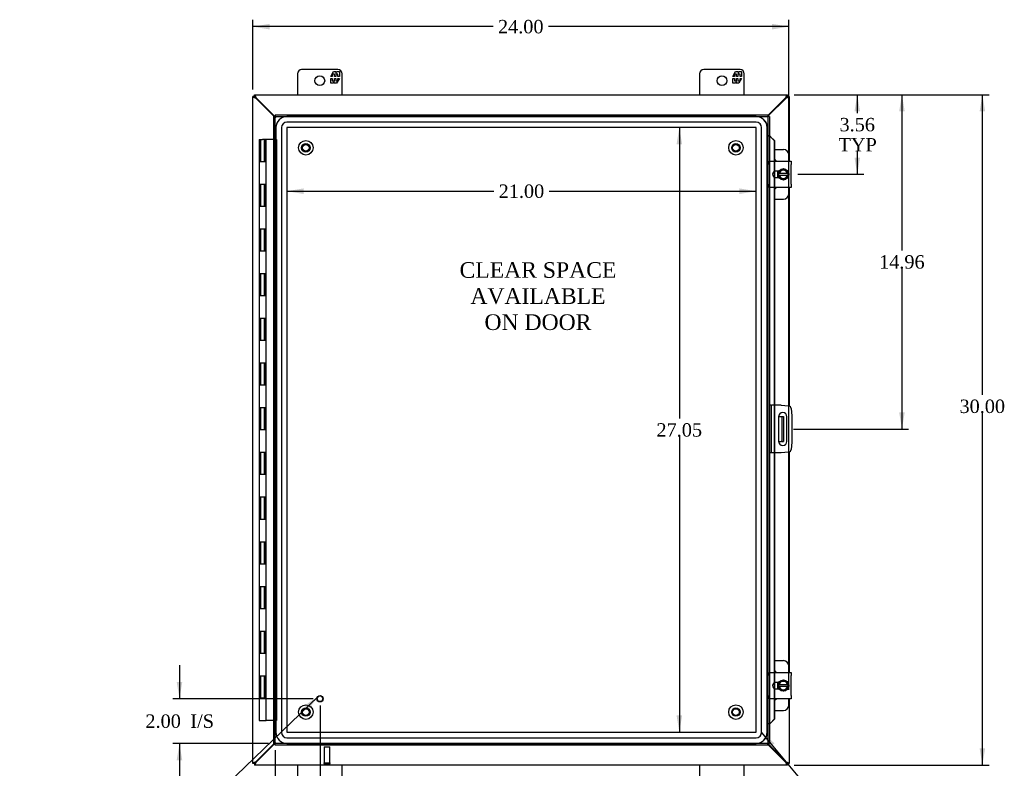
# Model space of a CAD drawing. Header units: inches. Extents: x 5 to 148, y 2 to 99.
# Tile 3 of 8: x 29 to 73, y 31 to 65. Entities that reach past the tile are written whole.
import ezdxf
from ezdxf.enums import TextEntityAlignment as Align

# ---------------------------------------------------------------- set-up
doc = ezdxf.new("R2010")
doc.units = ezdxf.units.IN
doc.header["$MEASUREMENT"] = 0
for name, color, linetype in [('COM40153-1', 7, 'CONTINUOUS'), ('COM40153-2', 7, 'CONTINUOUS'), ('COM42667', 7, 'CONTINUOUS'), ('COM42780', 7, 'CONTINUOUS'), ('COM70020', 7, 'CONTINUOUS'), ('COM70219', 7, 'CONTINUOUS'), ('COM71780-17', 7, 'CONTINUOUS'), ('DEFAULT', 7, 'CONTINUOUS'), ('FET07710', 7, 'CONTINUOUS'), ('HNG10620-26B', 7, 'CONTINUOUS'), ('HNG10620-26C', 7, 'CONTINUOUS'), ('SCC19011', 7, 'CONTINUOUS'), ('SPR20265', 7, 'CONTINUOUS'), ('STD21878', 7, 'CONTINUOUS'), ('STD26094', 7, 'CONTINUOUS'), ('WAF25035', 7, 'CONTINUOUS')]:
    doc.layers.add(name, color=color, linetype=linetype)
doc.styles.add('SEACAD_TIMES_NEW_ROMAN', font='times.ttf')

# ---------------------------------------------------------------- blocks, each defined once
blk = doc.blocks.new('SEANNOT_GROUP2')
at = {"layer": 'DEFAULT', "linetype": 'Continuous'}
blk.add_hatch(color=136, dxfattribs=at).paths.add_polyline_path([(41.491, 34.024), (41.945, 34.635), (41.318, 34.204)])
at = {"layer": 'DEFAULT', "color": 136, "linetype": 'Continuous'}
blk.add_line((35.388, 28.315), (35.088, 28.315), dxfattribs=at)
blk.add_lwpolyline([(35.388, 28.315), (41.945, 34.635)], dxfattribs=at)
at = {"layer": 'DEFAULT', "color": 136, "linetype": 'Continuous', "style": 'SEACAD_TIMES_NEW_ROMAN'}
for s, p in [('GROUND STUD', (28.522, 28.615)), ('DOOR', (28.522, 27.715))]:
    blk.add_text(s, height=0.6, dxfattribs=at).set_placement(p, align=Align.TOP_LEFT)
blk = doc.blocks.new('SEANNOT_GROUP3')
at = {"layer": 'DEFAULT', "linetype": 'Continuous'}
blk.add_hatch(color=136, dxfattribs=at).paths.add_polyline_path([(62.353, 32.518), (61.778, 33.015), (62.161, 32.359)])
at = {"layer": 'DEFAULT', "color": 136, "linetype": 'Continuous'}
blk.add_line((64.979, 29.163), (65.279, 29.163), dxfattribs=at)
blk.add_lwpolyline([(64.979, 29.163), (61.778, 33.015)], dxfattribs=at)
at = {"layer": 'DEFAULT', "color": 136, "linetype": 'Continuous', "style": 'SEACAD_TIMES_NEW_ROMAN'}
blk.add_text('GASKET', height=0.6, dxfattribs=at).set_placement((65.489, 29.463), align=Align.TOP_LEFT)
blk = doc.blocks.new('GDIMGGROUP')
at = {"layer": 'DEFAULT', "linetype": 'Continuous'}
for points in [[(39.752, 64.713), (39.002, 64.588), (39.752, 64.463)], [(62.248, 64.713), (62.248, 64.463), (62.998, 64.588)]]:
    blk.add_hatch(color=136, dxfattribs=at).paths.add_polyline_path(points)
at = {"layer": 'DEFAULT', "color": 136, "linetype": 'Continuous'}
for p, q in [((39.002, 61.769), (39.002, 64.888)), ((62.998, 34.91), (62.998, 64.888)), ((49.766, 64.588), (39.002, 64.588)), ((62.998, 64.588), (52.234, 64.588))]:
    blk.add_line(p, q, dxfattribs=at)
at = {"layer": 'DEFAULT', "color": 136, "linetype": 'Continuous', "style": 'SEACAD_TIMES_NEW_ROMAN'}
blk.add_text('24.00', height=0.6, dxfattribs=at).set_placement((49.976, 64.888), align=Align.TOP_LEFT)
blk = doc.blocks.new('GDIMGGROUP1')
at = {"layer": 'DEFAULT', "linetype": 'Continuous'}
for points in [[(71.782, 60.791), (71.657, 61.541), (71.532, 60.791)], [(71.782, 32.291), (71.532, 32.291), (71.657, 31.541)]]:
    blk.add_hatch(color=136, dxfattribs=at).paths.add_polyline_path(points)
at = {"layer": 'DEFAULT', "color": 136, "linetype": 'Continuous'}
for p, q in [((63.23, 61.541), (71.957, 61.541)), ((71.657, 48.109), (71.657, 61.541)), ((71.657, 31.541), (71.657, 47.299)), ((63.23, 31.541), (71.957, 31.541))]:
    blk.add_line(p, q, dxfattribs=at)
at = {"layer": 'DEFAULT', "color": 136, "linetype": 'Continuous', "style": 'SEACAD_TIMES_NEW_ROMAN'}
blk.add_text('30.00', height=0.6, dxfattribs=at).set_placement((70.633, 47.899), align=Align.TOP_LEFT)
blk = doc.blocks.new('GDIMGGROUP2')
at = {"layer": 'DEFAULT', "linetype": 'Continuous'}
for points in [[(35.597, 35.261), (35.722, 34.511), (35.847, 35.261)], [(35.597, 31.761), (35.847, 31.761), (35.722, 32.511)]]:
    blk.add_hatch(color=136, dxfattribs=at).paths.add_polyline_path(points)
at = {"layer": 'DEFAULT', "color": 136, "linetype": 'Continuous'}
for p, q in [((35.722, 36.011), (35.722, 34.511)), ((41.711, 34.511), (35.422, 34.511)), ((39.711, 32.511), (35.422, 32.511)), ((35.722, 32.511), (35.722, 31.011))]:
    blk.add_line(p, q, dxfattribs=at)
at = {"layer": 'DEFAULT', "color": 136, "linetype": 'Continuous', "style": 'SEACAD_TIMES_NEW_ROMAN'}
for s, p in [('2.00', (34.197, 33.811)), ('I/S', (36.209, 33.811))]:
    blk.add_text(s, height=0.6, dxfattribs=at).set_placement(p, align=Align.TOP_LEFT)
blk = doc.blocks.new('GDIMGGROUP3')
at = {"layer": 'DEFAULT', "linetype": 'Continuous'}
for points in [[(40.761, 28.804), (40.761, 29.054), (40.011, 28.929)], [(41.261, 28.804), (42.011, 28.929), (41.261, 29.054)]]:
    blk.add_hatch(color=136, dxfattribs=at).paths.add_polyline_path(points)
at = {"layer": 'DEFAULT', "color": 136, "linetype": 'Continuous'}
for p, q in [((42.011, 34.211), (42.011, 28.629)), ((40.011, 32.211), (40.011, 28.629)), ((40.011, 28.929), (42.45, 28.929)), ((42.45, 28.929), (42.75, 28.929))]:
    blk.add_line(p, q, dxfattribs=at)
at = {"layer": 'DEFAULT', "color": 136, "linetype": 'Continuous', "style": 'SEACAD_TIMES_NEW_ROMAN'}
for s, p in [('2.00', (42.96, 29.229)), ('I/S', (44.972, 29.229))]:
    blk.add_text(s, height=0.6, dxfattribs=at).set_placement(p, align=Align.TOP_LEFT)
blk = doc.blocks.new('GDIMGGROUP16')
at = {"layer": 'DEFAULT', "linetype": 'Continuous'}
for points in [[(66.183, 60.791), (66.058, 61.541), (65.933, 60.791)], [(66.183, 58.729), (65.933, 58.729), (66.058, 57.979)]]:
    blk.add_hatch(color=136, dxfattribs=at).paths.add_polyline_path(points)
at = {"layer": 'DEFAULT', "color": 136, "linetype": 'Continuous'}
for p, q in [((63.23, 61.541), (66.358, 61.541)), ((66.058, 61.541), (66.058, 60.714)), ((66.058, 59.004), (66.058, 57.979)), ((63.397, 57.979), (66.358, 57.979))]:
    blk.add_line(p, q, dxfattribs=at)
at = {"layer": 'DEFAULT', "color": 136, "linetype": 'Continuous', "style": 'SEACAD_TIMES_NEW_ROMAN'}
for s, p in [('3.56', (65.262, 60.504)), ('TYP', (65.219, 59.604))]:
    blk.add_text(s, height=0.6, dxfattribs=at).set_placement(p, align=Align.TOP_LEFT)
blk = doc.blocks.new('GDIMGGROUP17')
at = {"layer": 'DEFAULT', "linetype": 'Continuous'}
for points in [[(68.182, 60.791), (68.057, 61.541), (67.932, 60.791)], [(68.182, 47.331), (67.932, 47.331), (68.057, 46.581)]]:
    blk.add_hatch(color=136, dxfattribs=at).paths.add_polyline_path(points)
at = {"layer": 'DEFAULT', "color": 136, "linetype": 'Continuous'}
for p, q in [((63.23, 61.541), (68.357, 61.541)), ((68.057, 61.541), (68.057, 54.571)), ((68.057, 53.761), (68.057, 46.581)), ((63.208, 46.581), (68.357, 46.581))]:
    blk.add_line(p, q, dxfattribs=at)
at = {"layer": 'DEFAULT', "color": 136, "linetype": 'Continuous', "style": 'SEACAD_TIMES_NEW_ROMAN'}
blk.add_text('14.96', height=0.6, dxfattribs=at).set_placement((67.033, 54.361), align=Align.TOP_LEFT)
blk = doc.blocks.new('GDIMGGROUP24')
at = {"layer": 'DEFAULT', "linetype": 'Continuous'}
for points in [[(57.969, 59.318), (58.219, 59.318), (58.094, 60.068)], [(57.969, 33.764), (58.094, 33.014), (58.219, 33.764)]]:
    blk.add_hatch(color=136, dxfattribs=at).paths.add_polyline_path(points)
at = {"layer": 'DEFAULT', "color": 136, "linetype": 'Continuous'}
for p, q in [((58.094, 60.068), (58.094, 47.051)), ((58.094, 46.241), (58.094, 33.014))]:
    blk.add_line(p, q, dxfattribs=at)
at = {"layer": 'DEFAULT', "color": 136, "linetype": 'Continuous', "style": 'SEACAD_TIMES_NEW_ROMAN'}
blk.add_text('27.05', height=0.6, dxfattribs=at).set_placement((57.07, 46.841), align=Align.TOP_LEFT)
blk = doc.blocks.new('GDIMGGROUP25')
at = {"layer": 'DEFAULT', "linetype": 'Continuous'}
for points in [[(41.281, 57.099), (41.281, 57.349), (40.531, 57.224)], [(60.779, 57.099), (61.529, 57.224), (60.779, 57.349)]]:
    blk.add_hatch(color=136, dxfattribs=at).paths.add_polyline_path(points)
at = {"layer": 'DEFAULT', "color": 136, "linetype": 'Continuous'}
for p, q in [((40.531, 57.224), (49.796, 57.224)), ((52.263, 57.224), (61.529, 57.224))]:
    blk.add_line(p, q, dxfattribs=at)
at = {"layer": 'DEFAULT', "color": 136, "linetype": 'Continuous', "style": 'SEACAD_TIMES_NEW_ROMAN'}
blk.add_text('21.00', height=0.6, dxfattribs=at).set_placement((50.006, 57.524), align=Align.TOP_LEFT)

msp = doc.modelspace()

# ---------------------------------------------------------------- linework, layer by layer
at = {"layer": 'COM40153-1', "color": 7}
for p, q in [((62.534, 47.144), (62.644, 47.144)), ((62.644, 47.144), (62.68, 47.144)), ((62.68, 47.144), (62.752, 47.144)), ((62.68, 47.144), (62.68, 46.019)), ((62.752, 47.144), (62.752, 46.019)), ((62.534, 46.019), (62.644, 46.019)), ((62.68, 46.019), (62.644, 46.019)), ((62.68, 46.019), (62.752, 46.019))]:
    msp.add_line(p, q, dxfattribs=at)
at = {"layer": 'COM40153-2', "color": 7}
for p, q in [((62.199, 47.644), (62.127, 47.644)), ((62.199, 47.644), (62.199, 45.519)), ((62.199, 47.644), (62.235, 47.644)), ((62.65, 47.644), (62.235, 47.644)), ((62.65, 47.644), (62.984, 47.615)), ((63.097, 47.501), (63.127, 47.167)), ((63.127, 47.167), (63.127, 45.996)), ((62.533, 47.131), (62.533, 46.031)), ((62.908, 46.031), (62.908, 47.131)), ((63.127, 45.996), (63.097, 45.662)), ((62.199, 45.519), (62.127, 45.519)), ((62.235, 45.519), (62.199, 45.519)), ((62.65, 45.519), (62.235, 45.519)), ((62.984, 45.548), (62.65, 45.519))]:
    msp.add_line(p, q, dxfattribs=at)
for centre, radius, start, end in [((62.973, 47.49), 0.125, 5, 85), ((62.721, 47.131), 0.188, 0, 180), ((62.721, 46.031), 0.188, 180, 0), ((62.973, 45.673), 0.125, 275, 355)]:
    msp.add_arc(centre, radius, start, end, dxfattribs=at)
at = {"layer": 'COM42667', "color": 7}
for p, q in [((62.127, 58.425), (62.127, 58.568)), ((62.127, 58.568), (63.097, 58.568)), ((62.127, 58.425), (62.127, 57.534)), ((63.097, 58.568), (63.097, 58.425)), ((63.097, 57.534), (63.097, 58.425)), ((62.542, 58.12), (62.402, 58.12)), ((62.402, 57.839), (62.542, 57.839)), ((62.127, 57.391), (62.127, 57.534)), ((63.097, 57.391), (62.127, 57.391)), ((63.097, 57.534), (63.097, 57.391)), ((62.127, 35.549), (62.127, 35.692)), ((62.127, 35.692), (63.097, 35.692)), ((62.127, 35.549), (62.127, 34.658)), ((63.097, 35.692), (63.097, 35.549)), ((63.097, 34.658), (63.097, 35.549)), ((62.542, 35.244), (62.402, 35.244)), ((62.402, 34.963), (62.542, 34.963)), ((62.127, 34.515), (62.127, 34.658)), ((63.097, 34.515), (62.127, 34.515)), ((63.097, 34.658), (63.097, 34.515))]:
    msp.add_line(p, q, dxfattribs=at)
for centre in [(62.402, 57.979), (62.402, 35.103)]:
    msp.add_arc(centre, 0.14, 90, 270, dxfattribs=at)
at = {"layer": 'COM42780', "color": 7}
for p, q in [((62.351, 59.095), (62.748, 59.095)), ((62.998, 58.568), (62.998, 58.845)), ((62.498, 58.045), (62.498, 58.12)), ((62.498, 57.839), (62.498, 57.91)), ((62.998, 57.114), (62.998, 57.391)), ((62.351, 56.864), (62.748, 56.864)), ((62.351, 36.219), (62.748, 36.219)), ((62.998, 35.692), (62.998, 35.969)), ((62.498, 35.169), (62.498, 35.244)), ((62.498, 34.963), (62.498, 35.034)), ((62.998, 34.238), (62.998, 34.515)), ((62.351, 33.988), (62.748, 33.988))]:
    msp.add_line(p, q, dxfattribs=at)
for centre, start, end in [((62.748, 58.845), 0, 90), ((62.248, 58.408), 39.9324, 65.6695), ((62.248, 57.551), 294.3305, 320.0676), ((62.748, 57.114), 270, 0), ((62.748, 35.969), 0, 90), ((62.248, 35.532), 39.9324, 65.6695), ((62.248, 34.675), 294.3305, 320.0676), ((62.748, 34.238), 270, 0)]:
    msp.add_arc(centre, 0.25, start, end, dxfattribs=at)
at = {"layer": 'COM70020', "color": 7}
for p, q in [((39.074, 61.469), (39.002, 61.469)), ((39.002, 31.613), (39.002, 61.469)), ((39.074, 61.541), (62.93, 61.541)), ((39.074, 61.469), (39.074, 61.541)), ((39.11, 61.408), (39.134, 61.391)), ((39.134, 61.391), (39.953, 60.572)), ((39.135, 61.433), (39.152, 61.409)), ((39.152, 61.409), (39.989, 60.572)), ((62.055, 60.612), (62.851, 61.409)), ((62.055, 60.576), (62.869, 61.391)), ((62.851, 61.409), (62.868, 61.433)), ((62.869, 61.391), (62.894, 61.408)), ((62.93, 61.469), (62.894, 61.433)), ((62.93, 61.469), (62.93, 61.541)), ((62.93, 61.469), (63.002, 61.469)), ((63.002, 61.469), (63.002, 58.568)), ((63.002, 57.391), (63.002, 47.612)), ((63.002, 45.551), (63.002, 35.692)), ((63.002, 34.515), (63.002, 31.613)), ((39.953, 32.511), (39.134, 31.692)), ((39.989, 32.511), (39.152, 31.674)), ((62.869, 31.692), (62.055, 32.506)), ((62.851, 31.674), (62.055, 32.47)), ((39.074, 31.613), (39.002, 31.613)), ((39.074, 31.613), (39.11, 31.649)), ((39.074, 31.613), (39.074, 31.541)), ((62.93, 31.541), (39.074, 31.541)), ((39.134, 31.692), (39.11, 31.675)), ((39.152, 31.674), (39.135, 31.649)), ((62.868, 31.649), (62.851, 31.674)), ((62.894, 31.675), (62.869, 31.692)), ((62.93, 31.613), (62.93, 31.541)), ((62.93, 31.613), (63.002, 31.613))]:
    msp.add_line(p, q, dxfattribs=at)
for points, knots in [([(39.002, 61.469), (39.002, 61.464), (39.004, 61.459), (39.015, 61.449), (39.023, 61.444), (39.043, 61.433), (39.055, 61.428), (39.081, 61.418), (39.096, 61.413), (39.11, 61.408)], [0, 0, 0, 0, 0.25, 0.25, 0.5, 0.5, 0.75, 0.75, 1, 1, 1, 1]), ([(39.074, 61.541), (39.079, 61.541), (39.084, 61.539), (39.094, 61.528), (39.099, 61.52), (39.11, 61.5), (39.115, 61.488), (39.125, 61.462), (39.13, 61.447), (39.135, 61.433)], [0, 0, 0, 0, 0.25, 0.25, 0.5, 0.5, 0.75, 0.75, 1, 1, 1, 1]), ([(39.074, 61.469), (39.074, 61.459), (39.078, 61.449), (39.091, 61.428), (39.1, 61.418), (39.11, 61.408)], [0, 0, 0, 0, 0.5, 0.5, 1, 1, 1, 1]), ([(39.074, 61.469), (39.079, 61.469), (39.084, 61.468), (39.094, 61.465), (39.099, 61.462), (39.11, 61.455), (39.115, 61.451), (39.125, 61.443), (39.13, 61.438), (39.135, 61.433)], [0, 0, 0, 0, 0.25, 0.25, 0.5, 0.5, 0.75, 0.75, 1, 1, 1, 1]), ([(62.868, 61.433), (62.873, 61.447), (62.878, 61.462), (62.888, 61.488), (62.894, 61.5), (62.904, 61.52), (62.909, 61.528), (62.919, 61.539), (62.924, 61.541), (62.93, 61.541)], [0, 0, 0, 0, 0.25, 0.25, 0.5, 0.5, 0.75, 0.75, 1, 1, 1, 1]), ([(62.868, 61.433), (62.873, 61.438), (62.878, 61.443), (62.888, 61.451), (62.894, 61.455), (62.904, 61.462), (62.909, 61.465), (62.919, 61.468), (62.924, 61.469), (62.93, 61.469)], [0, 0, 0, 0, 0.25, 0.25, 0.5, 0.5, 0.75, 0.75, 1, 1, 1, 1]), ([(62.894, 61.408), (62.908, 61.413), (62.922, 61.418), (62.948, 61.428), (62.96, 61.433), (62.98, 61.444), (62.988, 61.449), (62.999, 61.459), (63.002, 61.464), (63.002, 61.469)], [0, 0, 0, 0, 0.25, 0.25, 0.5, 0.5, 0.75, 0.75, 1, 1, 1, 1]), ([(62.894, 61.408), (62.903, 61.418), (62.912, 61.428), (62.926, 61.449), (62.93, 61.459), (62.93, 61.469)], [0, 0, 0, 0, 0.5, 0.5, 1, 1, 1, 1]), ([(39.11, 31.675), (39.096, 31.67), (39.081, 31.665), (39.055, 31.655), (39.043, 31.649), (39.023, 31.639), (39.015, 31.634), (39.004, 31.624), (39.002, 31.619), (39.002, 31.613)], [0, 0, 0, 0, 0.25, 0.25, 0.5, 0.5, 0.75, 0.75, 1, 1, 1, 1]), ([(39.11, 31.675), (39.1, 31.665), (39.091, 31.655), (39.078, 31.634), (39.074, 31.624), (39.074, 31.613)], [0, 0, 0, 0, 0.5, 0.5, 1, 1, 1, 1]), ([(39.135, 31.649), (39.13, 31.645), (39.125, 31.64), (39.115, 31.631), (39.11, 31.627), (39.099, 31.621), (39.094, 31.618), (39.084, 31.614), (39.079, 31.613), (39.074, 31.613)], [0, 0, 0, 0, 0.25, 0.25, 0.5, 0.5, 0.75, 0.75, 1, 1, 1, 1]), ([(39.135, 31.649), (39.13, 31.635), (39.125, 31.621), (39.115, 31.595), (39.11, 31.583), (39.099, 31.563), (39.094, 31.555), (39.084, 31.544), (39.079, 31.541), (39.074, 31.541)], [0, 0, 0, 0, 0.25, 0.25, 0.5, 0.5, 0.75, 0.75, 1, 1, 1, 1]), ([(62.93, 31.613), (62.924, 31.613), (62.919, 31.614), (62.909, 31.618), (62.904, 31.621), (62.894, 31.627), (62.888, 31.631), (62.878, 31.64), (62.873, 31.645), (62.868, 31.649)], [0, 0, 0, 0, 0.25, 0.25, 0.5, 0.5, 0.75, 0.75, 1, 1, 1, 1]), ([(62.93, 31.541), (62.924, 31.541), (62.919, 31.544), (62.909, 31.555), (62.904, 31.563), (62.894, 31.583), (62.888, 31.595), (62.878, 31.621), (62.873, 31.635), (62.868, 31.649)], [0, 0, 0, 0, 0.25, 0.25, 0.5, 0.5, 0.75, 0.75, 1, 1, 1, 1]), ([(63.002, 31.613), (63.002, 31.619), (62.999, 31.624), (62.988, 31.634), (62.98, 31.639), (62.96, 31.649), (62.948, 31.655), (62.922, 31.665), (62.908, 31.67), (62.894, 31.675)], [0, 0, 0, 0, 0.25, 0.25, 0.5, 0.5, 0.75, 0.75, 1, 1, 1, 1]), ([(62.93, 31.613), (62.93, 31.624), (62.926, 31.634), (62.912, 31.655), (62.903, 31.665), (62.894, 31.675)], [0, 0, 0, 0, 0.5, 0.5, 1, 1, 1, 1])]:
    msp.add_open_spline(points, degree=3, knots=knots, dxfattribs=at)
at = {"layer": 'COM70219', "color": 7}
for p, q in [((61.528, 60.567), (40.532, 60.567)), ((61.528, 60.566), (40.532, 60.566)), ((40.032, 60.067), (40.032, 33.015)), ((40.033, 60.067), (40.033, 33.015)), ((40.282, 60.067), (40.282, 33.015)), ((40.531, 60.067), (40.531, 33.015)), ((61.528, 60.317), (40.532, 60.317)), ((61.528, 60.068), (40.532, 60.068)), ((40.532, 60.067), (40.532, 33.015)), ((61.528, 60.067), (40.532, 60.067)), ((61.528, 33.015), (61.528, 60.067)), ((61.529, 33.015), (61.529, 60.067)), ((61.778, 33.015), (61.778, 60.067)), ((62.027, 33.015), (62.027, 60.067)), ((62.028, 33.015), (62.028, 60.067)), ((40.532, 33.015), (61.528, 33.015)), ((40.532, 33.014), (61.528, 33.014)), ((40.532, 32.765), (61.528, 32.765)), ((40.532, 32.516), (61.528, 32.516)), ((40.532, 32.515), (61.528, 32.515))]:
    msp.add_line(p, q, dxfattribs=at)
for centre, radius, start, end in [((40.532, 60.067), 0.5, 90, 180), ((40.532, 60.067), 0.499, 90, 180), ((61.528, 60.067), 0.5, 0, 90), ((61.528, 60.067), 0.499, 0, 90), ((40.532, 60.067), 0.25, 90, 180), ((40.532, 60.067), 0.001, 90, 180), ((61.528, 60.067), 0.25, 0, 90), ((61.528, 60.067), 0.001, 0, 90), ((40.532, 33.015), 0.5, 180, 270), ((40.532, 33.015), 0.499, 180, 270), ((40.532, 33.015), 0.25, 180, 270), ((40.532, 33.015), 0.001, 180, 270), ((61.528, 33.015), 0.5, 270, 0), ((61.528, 33.015), 0.001, 270, 0), ((61.528, 33.015), 0.25, 270, 0), ((61.528, 33.015), 0.499, 270, 0)]:
    msp.add_arc(centre, radius, start, end, dxfattribs=at)
at = {"layer": 'COM71780-17', "color": 7}
for p, q in [((39.939, 60.572), (40.011, 60.572)), ((39.939, 32.511), (39.939, 60.572)), ((40.011, 60.644), (40.011, 60.572)), ((40.011, 60.644), (62.055, 60.644)), ((40.011, 60.572), (62.055, 60.572)), ((40.011, 60.572), (40.047, 60.536)), ((40.011, 32.511), (40.011, 60.572)), ((40.011, 60.572), (40.047, 60.536)), ((62.055, 60.572), (62.019, 60.536)), ((62.055, 60.572), (62.019, 60.536)), ((62.055, 60.644), (62.055, 60.572)), ((62.055, 60.572), (62.055, 32.511)), ((62.127, 60.572), (62.055, 60.572)), ((62.127, 60.572), (62.127, 32.511)), ((62.127, 59.697), (62.055, 59.697)), ((62.14, 59.697), (62.127, 59.697)), ((62.149, 59.674), (62.158, 59.674)), ((62.169, 59.661), (62.339, 59.489)), ((62.169, 59.661), (62.181, 59.661)), ((62.181, 59.661), (62.351, 59.489)), ((62.339, 59.489), (62.339, 58.568)), ((62.351, 59.489), (62.339, 59.489)), ((62.351, 59.489), (62.351, 58.568)), ((62.339, 58.568), (62.339, 58.105)), ((62.351, 58.568), (62.351, 58.11)), ((62.339, 58.105), (62.339, 57.854)), ((62.339, 57.854), (62.339, 57.391)), ((62.351, 58.11), (62.351, 57.848)), ((62.351, 57.848), (62.351, 57.391)), ((62.339, 57.391), (62.339, 47.644)), ((62.351, 57.391), (62.351, 47.644)), ((62.339, 47.644), (62.339, 45.519)), ((62.351, 47.644), (62.351, 45.519)), ((62.339, 45.519), (62.339, 35.692)), ((62.351, 45.519), (62.351, 35.692)), ((62.339, 35.692), (62.339, 35.229)), ((62.351, 35.692), (62.351, 35.234)), ((62.339, 35.229), (62.339, 34.978)), ((62.339, 34.978), (62.339, 34.515)), ((62.351, 35.234), (62.351, 34.972)), ((62.351, 34.972), (62.351, 34.515)), ((62.339, 34.515), (62.339, 33.594)), ((62.351, 34.515), (62.351, 33.594)), ((62.339, 33.594), (62.169, 33.421)), ((62.351, 33.594), (62.181, 33.421)), ((62.351, 33.594), (62.339, 33.594)), ((62.127, 33.386), (62.055, 33.386)), ((62.127, 33.386), (62.14, 33.386)), ((62.158, 33.409), (62.149, 33.409)), ((62.169, 33.421), (62.181, 33.421)), ((39.939, 32.511), (40.011, 32.511)), ((40.011, 32.511), (40.047, 32.547)), ((40.011, 32.511), (40.047, 32.547)), ((62.055, 32.511), (40.011, 32.511)), ((40.011, 32.439), (40.011, 32.511)), ((62.055, 32.439), (40.011, 32.439)), ((62.055, 32.511), (62.019, 32.547)), ((62.055, 32.511), (62.019, 32.547)), ((62.055, 32.439), (62.055, 32.511)), ((62.127, 32.511), (62.055, 32.511))]:
    msp.add_line(p, q, dxfattribs=at)
for centre, radius, start, end in [((62.567, 60.748), 1.153, 245.7342, 249.4642), ((62.457, 59.93), 0.395, 216.3142, 223.0054), ((62.567, 60.748), 1.153, 249.4642, 250.458), ((62.567, 32.335), 1.153, 110.5358, 114.2658), ((62.457, 33.152), 0.395, 136.9946, 143.6858), ((62.567, 32.335), 1.153, 109.542, 110.5358)]:
    msp.add_arc(centre, radius, start, end, dxfattribs=at)
at = {"layer": 'FET07710', "color": 7}
for p, q in [((42.814, 62.666), (41.189, 62.666)), ((60.814, 62.666), (59.189, 62.666)), ((41.002, 62.479), (41.002, 61.541)), ((42.491, 62.361), (42.614, 62.573)), ((42.556, 62.361), (42.491, 62.361)), ((42.491, 62.051), (42.491, 62.264)), ((42.491, 62.264), (42.556, 62.264)), ((42.654, 62.467), (42.556, 62.467)), ((42.556, 62.467), (42.556, 62.361)), ((42.556, 62.264), (42.556, 62.158)), ((42.556, 62.158), (42.654, 62.158)), ((42.614, 62.573), (42.723, 62.573)), ((42.654, 62.361), (42.654, 62.467)), ((42.714, 62.361), (42.654, 62.361)), ((42.654, 62.158), (42.654, 62.264)), ((42.654, 62.264), (42.714, 62.264)), ((42.812, 62.467), (42.714, 62.467)), ((42.714, 62.467), (42.714, 62.361)), ((42.714, 62.264), (42.714, 62.158)), ((42.714, 62.158), (42.812, 62.158)), ((42.723, 62.573), (42.723, 62.496)), ((42.723, 62.496), (42.768, 62.573)), ((42.877, 62.264), (42.754, 62.051)), ((42.768, 62.573), (42.877, 62.573)), ((42.812, 62.361), (42.812, 62.467)), ((42.877, 62.361), (42.812, 62.361)), ((42.812, 62.158), (42.812, 62.264)), ((42.812, 62.264), (42.877, 62.264)), ((42.877, 62.573), (42.877, 62.361)), ((43.002, 61.541), (43.002, 62.479)), ((59.002, 62.479), (59.002, 61.541)), ((60.491, 62.361), (60.614, 62.573)), ((60.556, 62.361), (60.491, 62.361)), ((60.491, 62.051), (60.491, 62.264)), ((60.491, 62.264), (60.556, 62.264)), ((60.654, 62.467), (60.556, 62.467)), ((60.556, 62.467), (60.556, 62.361)), ((60.556, 62.264), (60.556, 62.158)), ((60.556, 62.158), (60.654, 62.158)), ((60.614, 62.573), (60.723, 62.573)), ((60.654, 62.361), (60.654, 62.467)), ((60.714, 62.361), (60.654, 62.361)), ((60.654, 62.158), (60.654, 62.264)), ((60.654, 62.264), (60.714, 62.264)), ((60.812, 62.467), (60.714, 62.467)), ((60.714, 62.467), (60.714, 62.361)), ((60.714, 62.264), (60.714, 62.158)), ((60.714, 62.158), (60.812, 62.158)), ((60.723, 62.573), (60.723, 62.496)), ((60.723, 62.496), (60.768, 62.573)), ((60.877, 62.264), (60.754, 62.051)), ((60.768, 62.573), (60.877, 62.573)), ((60.812, 62.361), (60.812, 62.467)), ((60.877, 62.361), (60.812, 62.361)), ((60.812, 62.158), (60.812, 62.264)), ((60.812, 62.264), (60.877, 62.264)), ((60.877, 62.573), (60.877, 62.361)), ((61.002, 61.541), (61.002, 62.479)), ((42.6, 62.051), (42.491, 62.051)), ((42.645, 62.129), (42.6, 62.051)), ((42.645, 62.051), (42.645, 62.129)), ((42.754, 62.051), (42.645, 62.051)), ((60.6, 62.051), (60.491, 62.051)), ((60.645, 62.129), (60.6, 62.051)), ((60.645, 62.051), (60.645, 62.129)), ((60.754, 62.051), (60.645, 62.051)), ((41.002, 31.541), (41.002, 30.604)), ((43.002, 30.604), (43.002, 31.541)), ((59.002, 31.541), (59.002, 30.604)), ((61.002, 30.604), (61.002, 31.541))]:
    msp.add_line(p, q, dxfattribs=at)
for centre in [(42.002, 62.166), (60.002, 62.166)]:
    msp.add_circle(centre, 0.219, dxfattribs=at)
for centre, start, end in [((41.189, 62.479), 90, 180), ((42.814, 62.479), 0, 90), ((59.189, 62.479), 90, 180), ((60.814, 62.479), 0, 90)]:
    msp.add_arc(centre, 0.188, start, end, dxfattribs=at)
at = {"layer": 'HNG10620-26B', "color": 7}
for p, q in [((39.441, 58.541), (39.287, 58.541)), ((39.287, 58.541), (39.287, 57.541)), ((39.287, 57.541), (39.441, 57.541)), ((39.441, 56.541), (39.287, 56.541)), ((39.287, 56.541), (39.287, 55.541)), ((39.287, 55.541), (39.441, 55.541)), ((39.441, 54.541), (39.287, 54.541)), ((39.287, 54.541), (39.287, 53.541)), ((39.287, 53.541), (39.441, 53.541)), ((39.441, 52.541), (39.287, 52.541)), ((39.287, 52.541), (39.287, 51.541)), ((39.287, 51.541), (39.441, 51.541)), ((39.441, 50.541), (39.287, 50.541)), ((39.287, 50.541), (39.287, 49.541)), ((39.287, 49.541), (39.441, 49.541)), ((39.441, 48.541), (39.287, 48.541)), ((39.287, 48.541), (39.287, 47.541)), ((39.287, 47.541), (39.441, 47.541)), ((39.441, 46.541), (39.287, 46.541)), ((39.287, 46.541), (39.287, 45.541)), ((39.287, 45.541), (39.441, 45.541)), ((39.441, 44.541), (39.287, 44.541)), ((39.287, 44.541), (39.287, 43.541)), ((39.287, 43.541), (39.441, 43.541)), ((39.441, 42.541), (39.287, 42.541)), ((39.287, 42.541), (39.287, 41.541)), ((39.287, 41.541), (39.441, 41.541)), ((39.441, 40.541), (39.287, 40.541)), ((39.287, 40.541), (39.287, 39.541)), ((39.287, 39.541), (39.441, 39.541)), ((39.441, 38.541), (39.287, 38.541)), ((39.287, 38.541), (39.287, 37.541)), ((39.287, 37.541), (39.441, 37.541)), ((39.441, 36.541), (39.287, 36.541)), ((39.287, 36.541), (39.287, 35.541)), ((39.287, 35.541), (39.441, 35.541)), ((39.441, 34.541), (39.287, 34.541)), ((39.287, 34.541), (39.287, 33.541)), ((39.287, 33.541), (39.594, 33.541))]:
    msp.add_line(p, q, dxfattribs=at)
at = {"layer": 'HNG10620-26C', "color": 7}
for p, q in [((39.287, 59.541), (39.441, 59.541)), ((39.287, 59.541), (39.287, 58.541)), ((39.347, 59.541), (39.347, 58.541)), ((39.939, 59.541), (39.441, 59.541)), ((39.524, 59.541), (39.524, 58.541)), ((39.534, 58.541), (39.534, 59.541)), ((39.577, 59.541), (39.577, 58.541)), ((39.594, 58.541), (39.594, 59.541)), ((39.982, 59.541), (39.939, 59.541)), ((40.011, 59.541), (39.982, 59.541)), ((40.011, 59.541), (40.071, 59.541)), ((40.071, 59.541), (40.071, 33.541)), ((39.441, 58.541), (39.287, 58.541)), ((39.594, 58.541), (39.441, 58.541)), ((39.594, 57.541), (39.594, 58.541)), ((39.287, 57.541), (39.441, 57.541)), ((39.287, 57.541), (39.287, 56.541)), ((39.347, 57.541), (39.347, 56.541)), ((39.441, 57.541), (39.594, 57.541)), ((39.524, 57.541), (39.524, 56.541)), ((39.534, 56.541), (39.534, 57.541)), ((39.577, 57.541), (39.577, 56.541)), ((39.594, 56.541), (39.594, 57.541)), ((39.441, 56.541), (39.287, 56.541)), ((39.594, 56.541), (39.441, 56.541)), ((39.594, 55.541), (39.594, 56.541)), ((39.287, 55.541), (39.441, 55.541)), ((39.287, 55.541), (39.287, 54.541)), ((39.347, 55.541), (39.347, 54.541)), ((39.441, 55.541), (39.594, 55.541)), ((39.524, 55.541), (39.524, 54.541)), ((39.534, 54.541), (39.534, 55.541)), ((39.577, 55.541), (39.577, 54.541)), ((39.594, 54.541), (39.594, 55.541)), ((39.441, 54.541), (39.287, 54.541)), ((39.594, 54.541), (39.441, 54.541)), ((39.594, 53.541), (39.594, 54.541)), ((39.287, 53.541), (39.441, 53.541)), ((39.287, 53.541), (39.287, 52.541)), ((39.347, 53.541), (39.347, 52.541)), ((39.441, 53.541), (39.594, 53.541)), ((39.524, 53.541), (39.524, 52.541)), ((39.534, 52.541), (39.534, 53.541)), ((39.577, 53.541), (39.577, 52.541)), ((39.594, 52.541), (39.594, 53.541)), ((39.441, 52.541), (39.287, 52.541)), ((39.594, 52.541), (39.441, 52.541)), ((39.594, 51.541), (39.594, 52.541)), ((39.287, 51.541), (39.441, 51.541)), ((39.287, 51.541), (39.287, 50.541)), ((39.347, 51.541), (39.347, 50.541)), ((39.441, 51.541), (39.594, 51.541)), ((39.524, 51.541), (39.524, 50.541)), ((39.534, 50.541), (39.534, 51.541)), ((39.577, 51.541), (39.577, 50.541)), ((39.594, 50.541), (39.594, 51.541)), ((39.441, 50.541), (39.287, 50.541)), ((39.594, 50.541), (39.441, 50.541)), ((39.594, 49.541), (39.594, 50.541)), ((39.287, 49.541), (39.441, 49.541)), ((39.287, 49.541), (39.287, 48.541)), ((39.347, 49.541), (39.347, 48.541)), ((39.441, 49.541), (39.594, 49.541)), ((39.524, 49.541), (39.524, 48.541)), ((39.534, 48.541), (39.534, 49.541)), ((39.577, 49.541), (39.577, 48.541)), ((39.594, 48.541), (39.594, 49.541)), ((39.441, 48.541), (39.287, 48.541)), ((39.594, 48.541), (39.441, 48.541)), ((39.594, 47.541), (39.594, 48.541)), ((39.287, 47.541), (39.441, 47.541)), ((39.287, 47.541), (39.287, 46.541)), ((39.347, 47.541), (39.347, 46.541)), ((39.441, 47.541), (39.594, 47.541)), ((39.524, 47.541), (39.524, 46.541)), ((39.534, 46.541), (39.534, 47.541)), ((39.577, 47.541), (39.577, 46.541)), ((39.594, 46.541), (39.594, 47.541)), ((39.441, 46.541), (39.287, 46.541)), ((39.594, 46.541), (39.441, 46.541)), ((39.594, 45.541), (39.594, 46.541)), ((39.287, 45.541), (39.441, 45.541)), ((39.287, 45.541), (39.287, 44.541)), ((39.347, 45.541), (39.347, 44.541)), ((39.441, 45.541), (39.594, 45.541)), ((39.524, 45.541), (39.524, 44.541)), ((39.534, 44.541), (39.534, 45.541)), ((39.577, 45.541), (39.577, 44.541)), ((39.594, 44.541), (39.594, 45.541)), ((39.441, 44.541), (39.287, 44.541)), ((39.594, 44.541), (39.441, 44.541)), ((39.594, 43.541), (39.594, 44.541)), ((39.287, 43.541), (39.441, 43.541)), ((39.287, 43.541), (39.287, 42.541)), ((39.347, 43.541), (39.347, 42.541)), ((39.441, 43.541), (39.594, 43.541)), ((39.524, 43.541), (39.524, 42.541)), ((39.534, 42.541), (39.534, 43.541)), ((39.577, 43.541), (39.577, 42.541)), ((39.594, 42.541), (39.594, 43.541)), ((39.441, 42.541), (39.287, 42.541)), ((39.594, 42.541), (39.441, 42.541)), ((39.594, 41.541), (39.594, 42.541)), ((39.287, 41.541), (39.441, 41.541)), ((39.287, 41.541), (39.287, 40.541)), ((39.347, 41.541), (39.347, 40.541)), ((39.441, 41.541), (39.594, 41.541)), ((39.524, 41.541), (39.524, 40.541)), ((39.534, 40.541), (39.534, 41.541)), ((39.577, 41.541), (39.577, 40.541)), ((39.594, 40.541), (39.594, 41.541)), ((39.441, 40.541), (39.287, 40.541)), ((39.594, 40.541), (39.441, 40.541)), ((39.594, 39.541), (39.594, 40.541)), ((39.287, 39.541), (39.441, 39.541)), ((39.287, 39.541), (39.287, 38.541)), ((39.347, 39.541), (39.347, 38.541)), ((39.441, 39.541), (39.594, 39.541)), ((39.524, 39.541), (39.524, 38.541)), ((39.534, 38.541), (39.534, 39.541)), ((39.577, 39.541), (39.577, 38.541)), ((39.594, 38.541), (39.594, 39.541)), ((39.441, 38.541), (39.287, 38.541)), ((39.594, 38.541), (39.441, 38.541)), ((39.594, 37.541), (39.594, 38.541)), ((39.287, 37.541), (39.441, 37.541)), ((39.287, 37.541), (39.287, 36.541)), ((39.347, 37.541), (39.347, 36.541)), ((39.441, 37.541), (39.594, 37.541)), ((39.524, 37.541), (39.524, 36.541)), ((39.534, 36.541), (39.534, 37.541)), ((39.577, 37.541), (39.577, 36.541)), ((39.594, 36.541), (39.594, 37.541)), ((39.441, 36.541), (39.287, 36.541)), ((39.594, 36.541), (39.441, 36.541)), ((39.594, 35.541), (39.594, 36.541)), ((39.287, 35.541), (39.441, 35.541)), ((39.287, 35.541), (39.287, 34.541)), ((39.347, 35.541), (39.347, 34.541)), ((39.441, 35.541), (39.594, 35.541)), ((39.524, 35.541), (39.524, 34.541)), ((39.534, 34.541), (39.534, 35.541)), ((39.577, 35.541), (39.577, 34.541)), ((39.594, 34.541), (39.594, 35.541)), ((39.441, 34.541), (39.287, 34.541)), ((39.594, 34.541), (39.441, 34.541)), ((39.594, 33.541), (39.594, 34.541)), ((39.939, 33.541), (39.594, 33.541)), ((39.982, 33.541), (39.939, 33.541)), ((40.011, 33.541), (39.982, 33.541)), ((40.011, 33.541), (40.071, 33.541))]:
    msp.add_line(p, q, dxfattribs=at)
at = {"layer": 'SCC19011', "color": 7}
for p, q in [((62.748, 58.22), (62.533, 58.088)), ((62.963, 58.088), (62.748, 58.22)), ((62.533, 58.088), (62.533, 58.013)), ((62.533, 58.013), (62.533, 57.945)), ((62.554, 58.013), (62.533, 58.013)), ((62.533, 57.945), (62.533, 57.87)), ((62.533, 57.945), (62.554, 57.945)), ((62.533, 57.87), (62.748, 57.738)), ((62.564, 58.013), (62.554, 58.013)), ((62.554, 57.945), (62.564, 57.945)), ((62.933, 58.013), (62.564, 58.013)), ((62.564, 57.945), (62.933, 57.945)), ((62.748, 57.738), (62.963, 57.87)), ((62.943, 58.013), (62.933, 58.013)), ((62.933, 57.945), (62.943, 57.945)), ((62.963, 58.013), (62.943, 58.013)), ((62.943, 57.945), (62.963, 57.945)), ((62.963, 58.013), (62.963, 58.088)), ((62.963, 57.945), (62.963, 58.013)), ((62.963, 57.87), (62.963, 57.945)), ((62.748, 35.344), (62.533, 35.212)), ((62.963, 35.212), (62.748, 35.344)), ((62.533, 35.212), (62.533, 35.137)), ((62.533, 35.137), (62.533, 35.069)), ((62.554, 35.137), (62.533, 35.137)), ((62.533, 35.069), (62.533, 34.994)), ((62.533, 35.069), (62.554, 35.069)), ((62.533, 34.994), (62.748, 34.862)), ((62.564, 35.137), (62.554, 35.137)), ((62.554, 35.069), (62.564, 35.069)), ((62.933, 35.137), (62.564, 35.137)), ((62.564, 35.069), (62.933, 35.069)), ((62.748, 34.862), (62.963, 34.994)), ((62.943, 35.137), (62.933, 35.137)), ((62.933, 35.069), (62.943, 35.069)), ((62.963, 35.137), (62.943, 35.137)), ((62.943, 35.069), (62.963, 35.069)), ((62.963, 35.137), (62.963, 35.212)), ((62.963, 35.069), (62.963, 35.137)), ((62.963, 34.994), (62.963, 35.069))]:
    msp.add_line(p, q, dxfattribs=at)
for centre, start, end in [((62.748, 57.979), 10.4474, 169.5526), ((62.748, 57.979), 190.4474, 349.5526), ((62.748, 35.103), 10.4474, 169.5526), ((62.748, 35.103), 190.4474, 349.5526)]:
    msp.add_arc(centre, 0.188, start, end, dxfattribs=at)
at = {"layer": 'SPR20265', "color": 7}
for points, knots in [([(62.53, 58.121), (62.518, 58.101), (62.496, 58.055), (62.483, 57.976), (62.497, 57.895), (62.52, 57.853), (62.53, 57.838)], [0.95809881, 0.95809881, 0.95809881, 0.95809881, 0.9661238, 0.97598802, 0.98694613, 0.99365696, 0.99365696, 0.99365696, 0.99365696]), ([(62.524, 58.094), (62.515, 58.077), (62.497, 58.029), (62.492, 57.948), (62.51, 57.889), (62.524, 57.862)], [0.77118837, 0.77118837, 0.77118837, 0.77118837, 0.77798983, 0.7890906, 0.79960307, 0.79960307, 0.79960307, 0.79960307]), ([(62.53, 35.245), (62.518, 35.225), (62.496, 35.179), (62.483, 35.1), (62.497, 35.019), (62.52, 34.977), (62.53, 34.962)], [0.95809881, 0.95809881, 0.95809881, 0.95809881, 0.9661238, 0.97598802, 0.98694613, 0.99365696, 0.99365696, 0.99365696, 0.99365696]), ([(62.524, 35.218), (62.515, 35.201), (62.497, 35.153), (62.492, 35.07), (62.514, 35.002), (62.534, 34.969), (62.538, 34.962)], [0.77118837, 0.77118837, 0.77118837, 0.77118837, 0.77798983, 0.7890906, 0.80019147, 0.80289251, 0.80289251, 0.80289251, 0.80289251])]:
    msp.add_open_spline(points, degree=3, knots=knots, dxfattribs=at)
at = {"layer": 'STD21878', "color": 7}
for p, q in [((42.199, 32.363), (42.449, 32.363)), ((42.199, 32.363), (42.199, 31.645)), ((42.449, 31.645), (42.449, 32.363)), ((42.183, 31.645), (42.464, 31.645)), ((42.183, 31.645), (42.183, 31.613)), ((42.183, 31.613), (42.464, 31.613)), ((42.464, 31.613), (42.464, 31.645))]:
    msp.add_line(p, q, dxfattribs=at)
for radius in [0.141, 0.125]:
    msp.add_circle((42.011, 34.511), radius, dxfattribs=at)
at = {"layer": 'STD26094', "color": 7}
for centre, radius in [((41.377, 59.166), 0.325), ((41.377, 59.166), 0.188), ((41.377, 59.166), 0.165), ((41.377, 59.166), 0.15), ((60.627, 59.166), 0.325), ((60.627, 59.166), 0.188), ((60.627, 59.166), 0.165), ((60.627, 59.166), 0.15), ((41.377, 33.916), 0.325), ((41.377, 33.916), 0.188), ((41.377, 33.916), 0.165), ((41.377, 33.916), 0.15), ((60.627, 33.916), 0.325), ((60.627, 33.916), 0.188), ((60.627, 33.916), 0.165), ((60.627, 33.916), 0.15)]:
    msp.add_circle(centre, radius, dxfattribs=at)
at = {"layer": 'WAF25035', "color": 7}
for centre in [(62.748, 57.979), (62.748, 35.103)]:
    msp.add_circle(centre, 0.25, dxfattribs=at)

# ---------------------------------------------------------------- block references
at = {"layer": 'DEFAULT', "color": 7}
for name in ['GDIMGGROUP', 'GDIMGGROUP17', 'GDIMGGROUP1', 'GDIMGGROUP16', 'GDIMGGROUP24', 'GDIMGGROUP25', 'GDIMGGROUP2', 'SEANNOT_GROUP2', 'GDIMGGROUP3', 'SEANNOT_GROUP3']:
    msp.add_blockref(name, (0, 0), dxfattribs=at)

# ---------------------------------------------------------------- texts
at = {"layer": 'DEFAULT', "color": 7, "insert": (51.765, 54.048), "char_height": 0.7, "width": 7.22078, "attachment_point": 2}
msp.add_mtext('{\\fTimes New Roman|b0||i0||c0|p34;\\C7;\\H0.7;\\W1.;CLEAR SPACE \\P}{\\fTimes New Roman|b0||i0||c0|p34;\\C7;\\H0.7;\\W1.;AVAILABLE \\P}{\\fTimes New Roman|b0||i0||c0|p34;\\C7;\\H0.7;\\W1.;ON DOOR}', dxfattribs=at)

doc.saveas('drawing.dxf')
